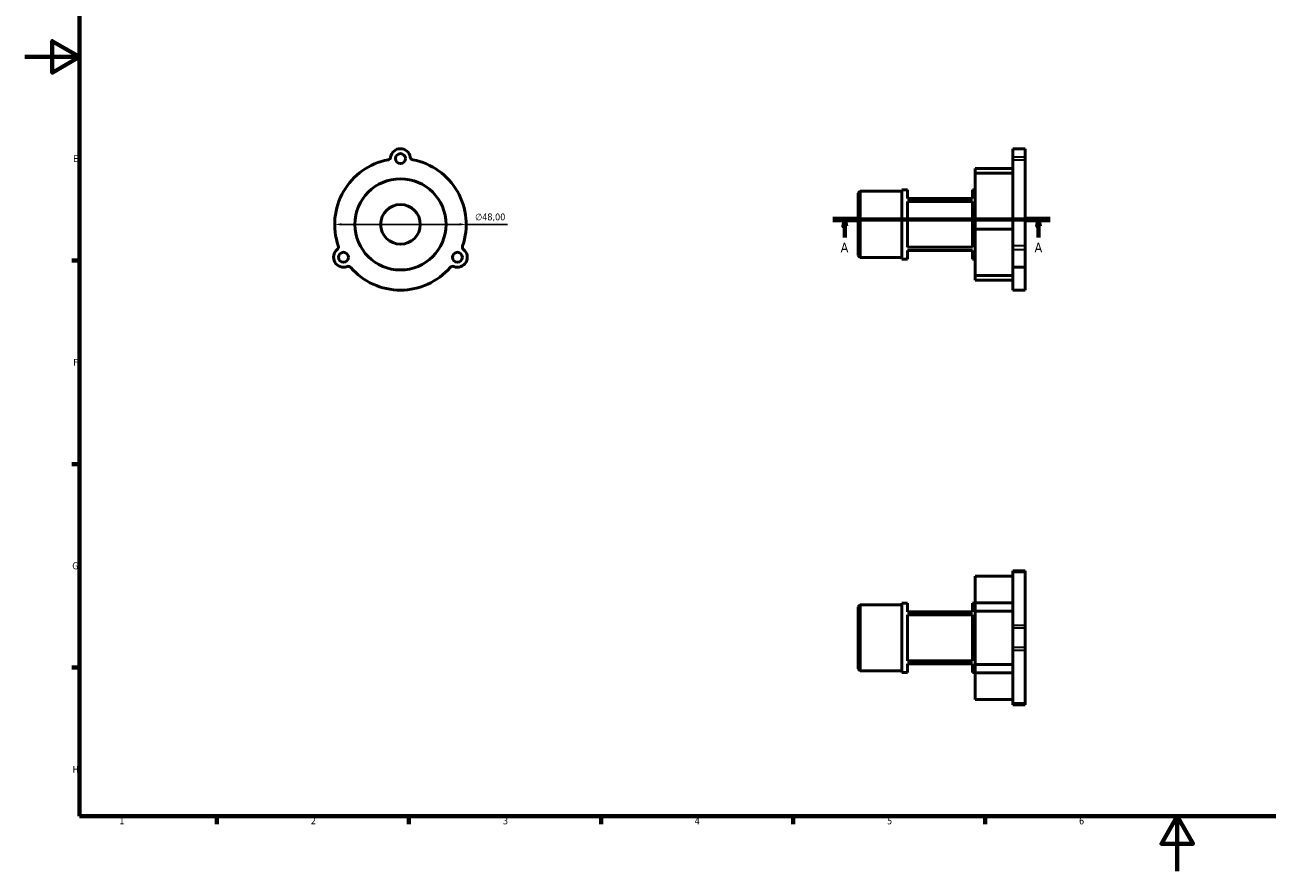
# Model space of a CAD drawing. Header units: millimetres. Extents: x 0 to 907, y 0 to 594.
# Tile 1 of 3: x 0 to 453, y 0 to 309. Entities that reach past the tile are written whole.
import ezdxf

# ---------------------------------------------------------------- set-up
doc = ezdxf.new("R2010")
doc.units = ezdxf.units.MM
doc.linetypes.add('CHAIN', pattern=[0.7087, 0.4724, -0.0591, 0.1181, -0.0591])
for name, color, linetype, lineweight in [('Border (ISO)', 7, 'Continuous', 70), ('Dimension (ISO)', 7, 'Continuous', 25), ('Section Line (ISO)', 7, 'CHAIN', 70), ('Visible (ISO)', 7, 'Continuous', 50), ('Visible Narrow (ISO)', 7, 'Continuous', 35)]:
    doc.layers.add(name, color=color, linetype=linetype, lineweight=lineweight)
doc.styles.add('Label Text (ISO)', font='tahoma.ttf')
doc.styles.add('Note Text (ISO)', font='tahoma.ttf')
doc.dimstyles.new('Default (ISO)', dxfattribs={"dimtxt": 2.5, "dimasz": 2.5, "dimexe": 3.175, "dimexo": 0, "dimgap": 0.762, "dimtad": 1, "dimrnd": 1e-08, "dimzin": 0, "dimtxsty": 'Note Text (ISO)', "dimcen": 0.09, "dimdle": 10, "dimclrd": 256, "dimclre": 256, "dimclrt": 232, "dimazin": 0, "dimtfac": 1.40208, "dimtmove": 0, "dimatfit": 3, "dimfxl": 1, "dimtolj": 1, "dimtzin": 0, "dimlwd": -1, "dimlwe": -1, "dimarcsym": 0})

# ---------------------------------------------------------------- blocks, each defined once
blk = doc.blocks.new('Borders Default Border')
at = {"layer": 'Border (ISO)'}
for p, q in [((20, 222.75), (17.1, 222.75)), ((20, 148.5), (17.1, 148.5)), ((20, 74.25), (17.1, 74.25)), ((70.08, 20), (70.08, 17.1)), ((140.17, 20), (140.17, 17.1)), ((210.25, 20), (210.25, 17.1)), ((280.33, 20), (280.33, 17.1)), ((350.42, 20), (350.42, 17.1))]:
    blk.add_line(p, q, dxfattribs=at)
at = {"layer": 'Border (ISO)', "flags": 128}
for points in [[(20, 20), (20, 574), (821, 574), (821, 20), (20, 20)], [(0, 297), (20, 297), (10, 302.77), (10, 291.23), (20, 297)], [(420.5, 0), (420.5, 20), (414.73, 10), (426.27, 10), (420.5, 20)]]:
    blk.add_lwpolyline(points, dxfattribs=at)
at = {"layer": 'Border (ISO)', "color": 232, "true_color": 0xca0064, "char_height": 2.5, "attachment_point": 7, "style": 'Note Text (ISO)'}
for s, insert in [('E', (17.64, 258.63)), ('F', (17.7, 184.38)), ('G', (17.31, 110.08)), ('H', (17.44, 35.88)), ('1', (34.48, 17.1)), ('2', (104.37, 17.1)), ('3', (174.43, 17.05)), ('4', (244.42, 17.1)), ('5', (314.64, 17.05)), ('6', (384.66, 17.05))]:
    blk.add_mtext(s, dxfattribs=dict(at, insert=insert))
blk = doc.blocks.new('2dTransSection0')
at = {"layer": 'Section Line (ISO)', "linetype": 'CHAIN'}
blk.add_line((294.88, 237.74), (374.18, 237.74), dxfattribs=at)
at = {"layer": 'Section Line (ISO)', "linetype": 'Continuous', "lineweight": 140}
for p, q in [((294.88, 237.74), (303.43, 237.74)), ((365.63, 237.74), (374.18, 237.74))]:
    blk.add_line(p, q, dxfattribs=at)
at = {"layer": 'Section Line (ISO)', "linetype": 'Continuous'}
for p, q in [((299.16, 237.74), (298.66, 235.24)), ((299.16, 235.24), (299.16, 237.74)), ((299.66, 235.24), (299.16, 237.74)), ((369.91, 237.74), (369.41, 235.24)), ((369.91, 235.24), (369.91, 237.74)), ((370.41, 235.24), (369.91, 237.74)), ((298.66, 235.24), (299.66, 235.24)), ((299.16, 231.16), (299.16, 235.24)), ((369.41, 235.24), (370.41, 235.24)), ((369.91, 231.16), (369.91, 235.24))]:
    blk.add_line(p, q, dxfattribs=at)
at = {"layer": 'Section Line (ISO)', "linetype": 'Continuous', "flags": 128}
for points in [[(299.66, 235.24), (299.16, 237.74), (298.66, 235.24), (299.66, 235.24)], [(370.41, 235.24), (369.91, 237.74), (369.41, 235.24), (370.41, 235.24)]]:
    blk.add_lwpolyline(points, dxfattribs=at)
at = {"layer": 'Section Line (ISO)'}
for points in [[(299.66, 235.24), (299.16, 237.74), (298.66, 235.24), (299.66, 235.24)], [(370.41, 235.24), (369.91, 237.74), (369.41, 235.24), (370.41, 235.24)]]:
    blk.add_solid(points, dxfattribs=at)
at = {"layer": 'Section Line (ISO)', "char_height": 3.5, "attachment_point": 7, "style": 'Label Text (ISO)'}
for insert in [(297.67, 225.74), (368.42, 225.74)]:
    blk.add_mtext('A', dxfattribs=dict(at, insert=insert))
blk = doc.blocks.new('*D11')
at = {"layer": 'Defpoints', "color": 0, "transparency": 16777216}
for p in [(113.06, 235.93), (161.06, 235.93)]:
    blk.add_point(p, dxfattribs=at)
at = {"layer": 'Dimension (ISO)', "transparency": 16777216}
for p, q in [((115.56, 235.93), (158.56, 235.93)), ((161.06, 235.93), (176.07, 235.93))]:
    blk.add_line(p, q, dxfattribs=at)
for points in [[(115.56, 236.34), (115.56, 235.51), (113.06, 235.93)], [(158.56, 236.34), (158.56, 235.51), (161.06, 235.93)]]:
    blk.add_solid(points, dxfattribs=at)
at = {"layer": 'Dimension (ISO)', "color": 232, "true_color": 0xca0064, "transparency": 16777216, "insert": (164.32, 239.9), "char_height": 2.5, "attachment_point": 1, "rotation": 359.9999, "style": 'Note Text (ISO)'}
blk.add_mtext('\\A1;∅48,00', dxfattribs=at)

msp = doc.modelspace()

# ---------------------------------------------------------------- linework, layer by layer
at = {"layer": 'Visible (ISO)'}
for p, q in [((360.4562, 260.491), (360.4562, 263.5449)), ((365.0312, 263.5449), (360.4562, 263.5449)), ((365.0312, 263.5449), (365.0312, 260.491)), ((360.4562, 260.491), (360.4562, 259.4947)), ((360.4562, 228.0725), (360.4562, 259.4947)), ((365.0312, 259.4947), (365.0312, 260.491)), ((365.0312, 228.0725), (365.0312, 259.4947)), ((346.7312, 256.2963), (346.7312, 254.5642)), ((360.4562, 256.2963), (346.7312, 256.2963)), ((346.7312, 254.5642), (360.4562, 254.5642)), ((346.7312, 237.6594), (346.7312, 254.5642)), ((304.0312, 247.2624), (304.7547, 247.9859)), ((304.0312, 224.5924), (304.0312, 247.2624)), ((304.7547, 247.9859), (304.7547, 223.8689)), ((304.7547, 247.9859), (320.0312, 247.9859)), ((320.0312, 223.2659), (320.0312, 248.5888)), ((320.0312, 248.5888), (322.0312, 248.5888)), ((322.0312, 248.5888), (322.0312, 245.4274)), ((345.7312, 245.4274), (322.0312, 245.4274)), ((345.7312, 248.5888), (346.7312, 248.5888)), ((345.7312, 245.4274), (345.7312, 248.5888)), ((322.0312, 244.2977), (322.0312, 227.5571)), ((322.0312, 244.2977), (345.7312, 244.2977)), ((345.7312, 227.5571), (345.7312, 244.2977)), ((360.4562, 237.6594), (346.7312, 237.6594)), ((346.7312, 237.6594), (346.7312, 234.1953)), ((346.7312, 234.1953), (360.4562, 234.1953)), ((346.7312, 217.2905), (346.7312, 234.1953)), ((345.7312, 227.5571), (322.0312, 227.5571)), ((360.4562, 228.0725), (360.4562, 226.7402)), ((360.4562, 220.3098), (360.4562, 226.7402)), ((365.0312, 226.7402), (365.0312, 228.0725)), ((365.0312, 226.7402), (365.0312, 220.3098)), ((304.0312, 224.5924), (304.7547, 223.8689)), ((304.7547, 223.8689), (320.0312, 223.8689)), ((320.0312, 223.2659), (322.0312, 223.2659)), ((322.0312, 226.4274), (322.0312, 223.2659)), ((322.0312, 226.4274), (345.7312, 226.4274)), ((345.7312, 223.2659), (345.7312, 226.4274)), ((345.7312, 223.2659), (346.7312, 223.2659)), ((360.4562, 220.3098), (360.4562, 220.2149)), ((365.0312, 220.3098), (360.4562, 220.3098)), ((360.4562, 211.9274), (360.4562, 220.2149)), ((365.0312, 220.2149), (365.0312, 220.3098)), ((365.0312, 211.9274), (365.0312, 220.2149)), ((346.7312, 217.2905), (346.7312, 215.5585)), ((360.4562, 217.2905), (346.7312, 217.2905)), ((346.7312, 215.5585), (360.4562, 215.5585)), ((360.4562, 211.9274), (365.0312, 211.9274)), ((360.4562, 109.1266), (360.4562, 109.5288)), ((365.0312, 109.5288), (360.4562, 109.5288)), ((360.4562, 89.6632), (360.4562, 109.1266)), ((360.4562, 109.1266), (365.0312, 109.1266)), ((365.0312, 109.5288), (365.0312, 109.1266)), ((365.0312, 89.6632), (365.0312, 109.1266)), ((346.7312, 107.6466), (360.4562, 107.6466)), ((346.7312, 97.8866), (346.7312, 107.6466)), ((304.0312, 96.4616), (304.7547, 97.1851)), ((304.0312, 73.7916), (304.0312, 96.4616)), ((304.7547, 97.1851), (304.7547, 73.0681)), ((304.7547, 97.1851), (320.0312, 97.1851)), ((320.0312, 72.4652), (320.0312, 97.7881)), ((320.0312, 97.7881), (322.0312, 97.7881)), ((322.0312, 97.7881), (322.0312, 94.6266)), ((345.7312, 97.7881), (346.7312, 97.7881)), ((345.7312, 94.6266), (345.7312, 97.7881)), ((346.7312, 97.8866), (346.7312, 94.8866)), ((360.4562, 97.8866), (346.7312, 97.8866)), ((345.7312, 94.6266), (322.0312, 94.6266)), ((322.0312, 93.4969), (322.0312, 76.7563)), ((322.0312, 93.4969), (345.7312, 93.4969)), ((345.7312, 76.7563), (345.7312, 93.4969)), ((346.7312, 94.8866), (360.4562, 94.8866)), ((346.7312, 75.3666), (346.7312, 94.8866)), ((360.4562, 89.6632), (360.4562, 88.7)), ((360.4562, 81.5532), (360.4562, 88.7)), ((365.0312, 88.7), (365.0312, 89.6632)), ((365.0312, 88.7), (365.0312, 81.5532)), ((360.4562, 81.5532), (360.4562, 80.5901)), ((360.4562, 61.1266), (360.4562, 80.5901)), ((365.0312, 80.5901), (365.0312, 81.5532)), ((365.0312, 61.1266), (365.0312, 80.5901)), ((304.0312, 73.7916), (304.7547, 73.0681)), ((304.7547, 73.0681), (320.0312, 73.0681)), ((345.7312, 76.7563), (322.0312, 76.7563)), ((322.0312, 75.6266), (322.0312, 72.4652)), ((322.0312, 75.6266), (345.7312, 75.6266)), ((345.7312, 72.4652), (345.7312, 75.6266)), ((346.7312, 75.3666), (346.7312, 72.3666)), ((360.4562, 75.3666), (346.7312, 75.3666)), ((320.0312, 72.4652), (322.0312, 72.4652)), ((345.7312, 72.4652), (346.7312, 72.4652)), ((346.7312, 72.3666), (360.4562, 72.3666)), ((346.7312, 62.6066), (346.7312, 72.3666)), ((360.4562, 62.6066), (346.7312, 62.6066)), ((360.4562, 60.7245), (360.4562, 61.1266)), ((360.4562, 61.1266), (365.0312, 61.1266)), ((365.0312, 60.7245), (360.4562, 60.7245)), ((365.0312, 61.1266), (365.0312, 60.7245))]:
    msp.add_line(p, q, dxfattribs=at)
for centre, radius in [((137.0564, 259.9274), 1.8088), ((137.0564, 235.9274), 16.6245), ((137.0564, 235.9274), 7.2351), ((116.2718, 223.9274), 1.8088), ((157.841, 223.9274), 1.8088)]:
    msp.add_circle(centre, radius, dxfattribs=at)
for centre, radius, start, end in [((137.0564, 259.9274), 3.6175, 8.962789, 171.037211), ((137.0564, 235.9274), 24, 100.895818, 199.104182), ((132.2919, 260.6788), 1.2058, 280.895818, 351.037211), ((141.8209, 260.6788), 1.2058, 188.962789, 259.104182), ((137.0564, 235.9274), 24, 340.895818, 79.104182), ((116.2718, 223.9274), 3.6175, 128.962789, 291.037211), ((113.2387, 227.6778), 1.2058, 308.962789, 19.104182), ((157.841, 223.9274), 3.6175, 248.962789, 51.037211), ((160.874, 227.6778), 1.2058, 160.895818, 231.037211), ((118.0032, 219.4255), 1.2058, 40.895818, 111.037211), ((137.0564, 235.9274), 24, 220.895818, 319.104182), ((156.1095, 219.4255), 1.2058, 68.962789, 139.104182)]:
    msp.add_arc(centre, radius, start, end, dxfattribs=at)
at = {"layer": 'Visible Narrow (ISO)'}
for p, q in [((364.8025, 260.491), (360.685, 260.491)), ((360.685, 259.4947), (364.8025, 259.4947)), ((364.8025, 228.0725), (360.685, 228.0725)), ((360.685, 226.7402), (364.8025, 226.7402)), ((360.685, 220.2149), (364.8025, 220.2149)), ((364.8025, 89.6632), (360.685, 89.6632)), ((360.685, 88.7), (364.8025, 88.7)), ((364.8025, 81.5532), (360.685, 81.5532)), ((360.685, 80.5901), (364.8025, 80.5901))]:
    msp.add_line(p, q, dxfattribs=at)

# ---------------------------------------------------------------- block references
msp.add_blockref('Borders Default Border', (0, 0))
at = {"layer": 'Section Line (ISO)'}
msp.add_blockref('2dTransSection0', (0, 0), dxfattribs=at)

# ---------------------------------------------------------------- dimensions: what is measured, and where the dimension line sits
at = {"layer": 'Dimension (ISO)'}
dim = msp.add_diameter_dim_2p(p1=(113.0564, 235.9274), p2=(161.0564, 235.9273), dimstyle='Default (ISO)', override={"dimdec": 2, "dimlfac": 1, "dimtp": 0, "dimtm": 0, "dimtdec": 2, "dimatfit": 2}, dxfattribs=at)
dim.commit()
dim.dimension.update_dxf_attribs({"geometry": '*D11', "text_midpoint": (169.8109, 235.9273), "dimtype": 163})

doc.saveas('drawing.dxf')
